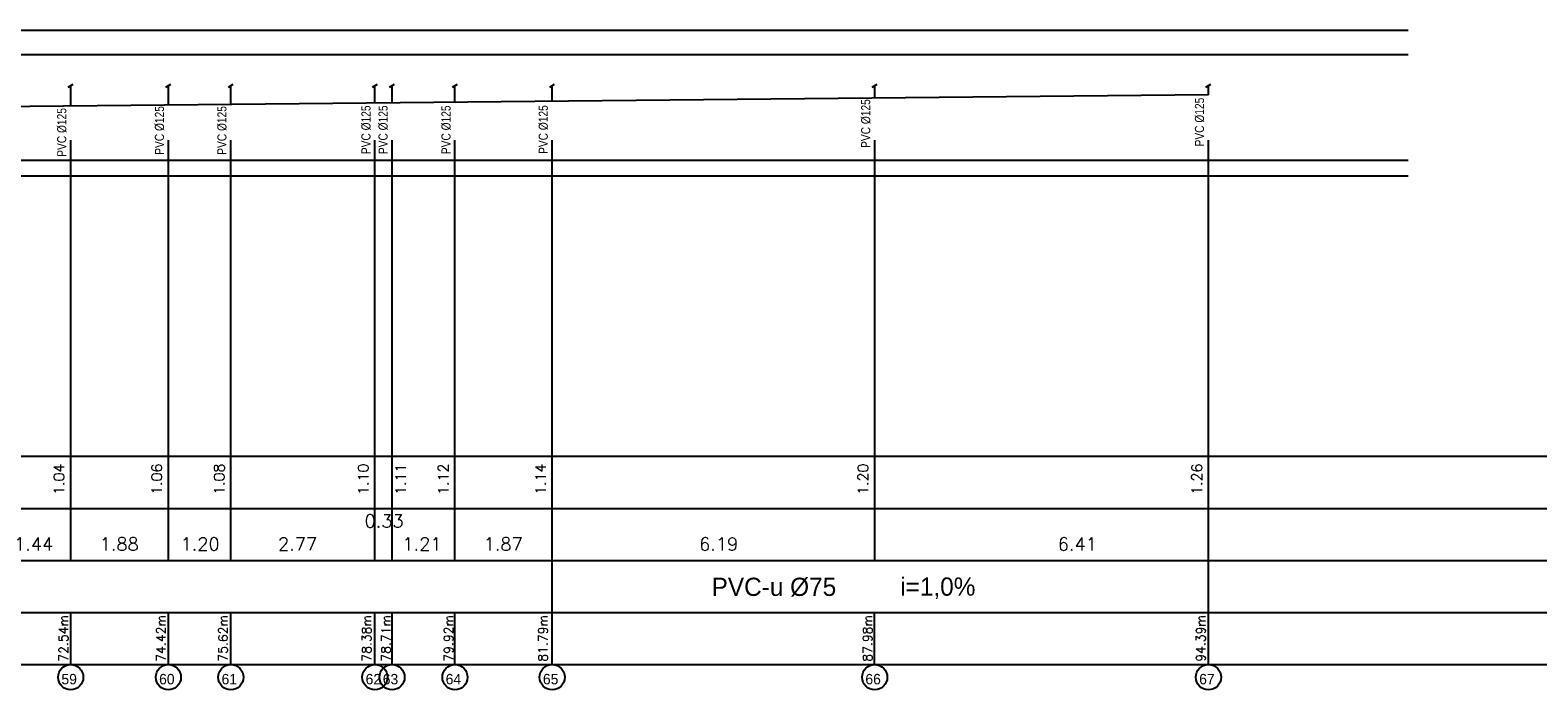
# Model space of a CAD drawing. Extents: x 480599 to 802090, y -87928 to 319597.
# Tile 41 of 50: x 692711 to 721670, y -13379 to -714. Entities that reach past the tile are written whole.
import ezdxf
from ezdxf.enums import TextEntityAlignment as Align

# ---------------------------------------------------------------- set-up
doc = ezdxf.new("R2010")
doc.units = 0
doc.header["$MEASUREMENT"] = 0
doc.layers.get('0').update_dxf_attribs({"color": 252, "linetype": 'CONTINUOUS'})
doc.layers.get('Defpoints').update_dxf_attribs({"color": 252, "linetype": 'CONTINUOUS'})
for name, color, linetype in [('#_inne_budowlane', 252, 'CONTINUOUS'), ('#_inne_legenda', 21, 'CONTINUOUS'), ('#_ks_sanit_podposadzkowa', 32, 'CONTINUOUS'), ('Liczby', 2, 'CONTINUOUS'), ('Linie_tabeli', 7, 'CONTINUOUS')]:
    doc.layers.add(name, color=color, linetype=linetype)
doc.styles.add('JTJ', font='arial.ttf', dxfattribs={"height": 100})
doc.styles.add('JTJ_linie', font='txt')
doc.styles.add('ROMANS', font='romans')
doc.styles.get("Standard").update_dxf_attribs({"font": 'arial.ttf'})
doc.dimstyles.new('2 Bartek', dxfattribs={"dimtxt": 200, "dimasz": 50, "dimexe": 10, "dimexo": 30, "dimgap": 300, "dimtad": 1, "dimlfac": 0.001, "dimrnd": 0.1, "dimzin": 0, "dimdsep": 46, "dimtxsty": 'Standard', "dimblk": 'NONE', "dimcen": 1, "dimse1": 1, "dimse2": 1, "dimsd1": 1, "dimsd2": 1, "dimclrt": 2, "dimadec": 0, "dimazin": 0, "dimtfac": 1, "dimtix": 1, "dimtmove": 2, "dimatfit": 0, "dimfxl": 1, "dimtolj": 1, "dimtzin": 0, "dimarcsym": 0})
doc.dimstyles.new('darek', dxfattribs={"dimtxt": 20, "dimasz": 50, "dimexe": 10, "dimexo": 30, "dimgap": 300, "dimtad": 1, "dimlfac": 0.001, "dimrnd": 0.1, "dimzin": 0, "dimdsep": 46, "dimtxsty": 'Standard', "dimblk": 'NONE', "dimcen": 1, "dimse1": 1, "dimse2": 1, "dimsd1": 1, "dimsd2": 1, "dimclrt": 2, "dimadec": 0, "dimazin": 0, "dimtfac": 1, "dimtix": 1, "dimtmove": 2, "dimatfit": 0, "dimfxl": 10, "dimtolj": 1, "dimtzin": 0, "dimarcsym": 0})

# ---------------------------------------------------------------- blocks, each defined once
blk = doc.blocks.new('*D1569')
at = {"layer": 'Defpoints', "color": 0, "linetype": 'Continuous'}
for p in [(693489, -12580), (620950, -12896), (693489, -12896)]:
    blk.add_point(p, dxfattribs=at)
at = {"color": 2, "linetype": 'Continuous', "insert": (693351, -12389), "char_height": 175, "attachment_point": 5, "rotation": 90, "style": 'ROMANS'}
blk.add_mtext('\\A1;72.54m', dxfattribs=at)
blk = doc.blocks.new('_None')
blk = doc.blocks.new('*D1570')
at = {"layer": 'Defpoints', "color": 0}
for p in [(693489, -2172), (693638, -2172), (693489, -3217)]:
    blk.add_point(p, dxfattribs=at)
at = {"layer": 'Liczby', "color": 2, "insert": (693265, -9336), "char_height": 200, "attachment_point": 5, "rotation": 90, "style": 'ROMANS'}
blk.add_mtext('\\A1;1.04', dxfattribs=at)
blk = doc.blocks.new('*D1571')
at = {"layer": 'Defpoints', "color": 0, "linetype": 'Continuous'}
for p in [(692045, -10896), (693489, -10896), (693489, -12896)]:
    blk.add_point(p, dxfattribs=at)
at = {"color": 2, "linetype": 'Continuous', "insert": (692778, -10580), "char_height": 250, "attachment_point": 5, "style": 'ROMANS'}
blk.add_mtext('\\A1;1.44', dxfattribs=at)
blk = doc.blocks.new('*D1572')
at = {"layer": 'Defpoints', "color": 0, "linetype": 'Continuous'}
for p in [(695366, -12580), (620950, -12896), (695366, -12896)]:
    blk.add_point(p, dxfattribs=at)
at = {"color": 2, "linetype": 'Continuous', "insert": (695223, -12389), "char_height": 175, "attachment_point": 5, "rotation": 90, "style": 'ROMANS'}
blk.add_mtext('\\A1;74.42m', dxfattribs=at)
blk = doc.blocks.new('*D1573')
at = {"layer": 'Defpoints', "color": 0}
for p in [(695366, -2154), (695515, -2154), (695366, -3217)]:
    blk.add_point(p, dxfattribs=at)
at = {"layer": 'Liczby', "color": 2, "insert": (695142, -9336), "char_height": 200, "attachment_point": 5, "rotation": 90, "style": 'ROMANS'}
blk.add_mtext('\\A1;1.06', dxfattribs=at)
blk = doc.blocks.new('*D1574')
at = {"layer": 'Defpoints', "color": 0, "linetype": 'Continuous'}
for p in [(693489, -10896), (695366, -10896), (695366, -12896)]:
    blk.add_point(p, dxfattribs=at)
at = {"color": 2, "linetype": 'Continuous', "insert": (694421, -10580), "char_height": 250, "attachment_point": 5, "style": 'ROMANS'}
blk.add_mtext('\\A1;1.88', dxfattribs=at)
blk = doc.blocks.new('*D1575')
at = {"layer": 'Defpoints', "color": 0, "linetype": 'Continuous'}
for p in [(696566, -12580), (620950, -12896), (696566, -12896)]:
    blk.add_point(p, dxfattribs=at)
at = {"color": 2, "linetype": 'Continuous', "insert": (696416, -12389), "char_height": 175, "attachment_point": 5, "rotation": 90, "style": 'ROMANS'}
blk.add_mtext('\\A1;75.62m', dxfattribs=at)
blk = doc.blocks.new('*D1576')
at = {"layer": 'Defpoints', "color": 0}
for p in [(696566, -2142), (696715, -2142), (696566, -3217)]:
    blk.add_point(p, dxfattribs=at)
at = {"layer": 'Liczby', "color": 2, "insert": (696342, -9336), "char_height": 200, "attachment_point": 5, "rotation": 90, "style": 'ROMANS'}
blk.add_mtext('\\A1;1.08', dxfattribs=at)
blk = doc.blocks.new('*D1577')
at = {"layer": 'Defpoints', "color": 0, "linetype": 'Continuous'}
for p in [(695366, -10896), (696566, -10896), (696566, -12896)]:
    blk.add_point(p, dxfattribs=at)
at = {"color": 2, "linetype": 'Continuous', "insert": (695975, -10580), "char_height": 250, "attachment_point": 5, "style": 'ROMANS'}
blk.add_mtext('\\A1;1.20', dxfattribs=at)
blk = doc.blocks.new('*D1578')
at = {"layer": 'Defpoints', "color": 0, "linetype": 'Continuous'}
for p in [(699332, -12580), (620950, -12896), (699332, -12896)]:
    blk.add_point(p, dxfattribs=at)
at = {"color": 2, "linetype": 'Continuous', "insert": (699174, -12389), "char_height": 175, "attachment_point": 5, "rotation": 90, "style": 'ROMANS'}
blk.add_mtext('\\A1;78.38m', dxfattribs=at)
blk = doc.blocks.new('*D1579')
at = {"layer": 'Defpoints', "color": 0}
for p in [(699333, -2114), (699482, -2114), (699333, -3217)]:
    blk.add_point(p, dxfattribs=at)
at = {"layer": 'Liczby', "color": 2, "insert": (699109, -9336), "char_height": 200, "attachment_point": 5, "rotation": 90, "style": 'ROMANS'}
blk.add_mtext('\\A1;1.10', dxfattribs=at)
blk = doc.blocks.new('*D1580')
at = {"layer": 'Defpoints', "color": 0, "linetype": 'Continuous'}
for p in [(696566, -10896), (699333, -10896), (699333, -12896)]:
    blk.add_point(p, dxfattribs=at)
at = {"color": 2, "linetype": 'Continuous', "insert": (697847, -10580), "char_height": 250, "attachment_point": 5, "style": 'ROMANS'}
blk.add_mtext('\\A1;2.77', dxfattribs=at)
blk = doc.blocks.new('*D1581')
at = {"layer": 'Defpoints', "color": 0, "linetype": 'Continuous'}
for p in [(699661, -12580), (620950, -12896), (699661, -12896)]:
    blk.add_point(p, dxfattribs=at)
at = {"color": 2, "linetype": 'Continuous', "insert": (699544, -12389), "char_height": 175, "attachment_point": 5, "rotation": 90, "style": 'ROMANS'}
blk.add_mtext('\\A1;78.71m', dxfattribs=at)
blk = doc.blocks.new('*D1582')
at = {"layer": 'Defpoints', "color": 0}
for p in [(699661, -2111), (699811, -2111), (699662, -3217)]:
    blk.add_point(p, dxfattribs=at)
at = {"layer": 'Liczby', "color": 2, "insert": (699826, -9336), "char_height": 200, "attachment_point": 5, "rotation": 90, "style": 'ROMANS'}
blk.add_mtext('\\A1;1.11', dxfattribs=at)
blk = doc.blocks.new('*D1583')
at = {"layer": 'Defpoints', "color": 0, "linetype": 'Continuous'}
for p in [(699333, -10896), (699661, -10896), (699661, -12896)]:
    blk.add_point(p, dxfattribs=at)
at = {"color": 2, "linetype": 'Continuous', "insert": (699509, -10138), "char_height": 250, "attachment_point": 5, "style": 'ROMANS'}
blk.add_mtext('\\A1;0.33', dxfattribs=at)
blk = doc.blocks.new('*D1584')
at = {"layer": 'Defpoints', "color": 0, "linetype": 'Continuous'}
for p in [(700870, -12580), (620950, -12896), (700870, -12896)]:
    blk.add_point(p, dxfattribs=at)
at = {"color": 2, "linetype": 'Continuous', "insert": (700747, -12389), "char_height": 175, "attachment_point": 5, "rotation": 90, "style": 'ROMANS'}
blk.add_mtext('\\A1;79.92m', dxfattribs=at)
blk = doc.blocks.new('*D1585')
at = {"layer": 'Defpoints', "color": 0}
for p in [(700870, -2099), (701019, -2099), (700870, -3217)]:
    blk.add_point(p, dxfattribs=at)
at = {"layer": 'Liczby', "color": 2, "insert": (700646, -9336), "char_height": 200, "attachment_point": 5, "rotation": 90, "style": 'ROMANS'}
blk.add_mtext('\\A1;1.12', dxfattribs=at)
blk = doc.blocks.new('*D1586')
at = {"layer": 'Defpoints', "color": 0, "linetype": 'Continuous'}
for p in [(699661, -10896), (700870, -10896), (700870, -12896)]:
    blk.add_point(p, dxfattribs=at)
at = {"color": 2, "linetype": 'Continuous', "insert": (700237, -10580), "char_height": 250, "attachment_point": 5, "style": 'ROMANS'}
blk.add_mtext('\\A1;1.21', dxfattribs=at)
blk = doc.blocks.new('*D1587')
at = {"layer": 'Defpoints', "color": 0, "linetype": 'Continuous'}
for p in [(702738, -12580), (620950, -12896), (702738, -12896)]:
    blk.add_point(p, dxfattribs=at)
at = {"color": 2, "linetype": 'Continuous', "insert": (702559, -12389), "char_height": 175, "attachment_point": 5, "rotation": 90, "style": 'ROMANS'}
blk.add_mtext('\\A1;81.79m', dxfattribs=at)
blk = doc.blocks.new('*D1588')
at = {"layer": 'Defpoints', "color": 0}
for p in [(702737, -2080), (702887, -2080), (702738, -3217)]:
    blk.add_point(p, dxfattribs=at)
at = {"layer": 'Liczby', "color": 2, "insert": (702514, -9336), "char_height": 200, "attachment_point": 5, "rotation": 90, "style": 'ROMANS'}
blk.add_mtext('\\A1;1.14', dxfattribs=at)
blk = doc.blocks.new('*D1589')
at = {"layer": 'Defpoints', "color": 0, "linetype": 'Continuous'}
for p in [(700870, -10896), (702738, -10896), (702738, -12896)]:
    blk.add_point(p, dxfattribs=at)
at = {"color": 2, "linetype": 'Continuous', "insert": (701796, -10580), "char_height": 250, "attachment_point": 5, "style": 'ROMANS'}
blk.add_mtext('\\A1;1.87', dxfattribs=at)
blk = doc.blocks.new('*D1590')
at = {"layer": 'Defpoints', "color": 0, "linetype": 'Continuous'}
for p in [(708931, -12580), (620950, -12895), (708931, -12895)]:
    blk.add_point(p, dxfattribs=at)
at = {"color": 2, "linetype": 'Continuous', "insert": (708795, -12389), "char_height": 175, "attachment_point": 5, "rotation": 90, "style": 'ROMANS'}
blk.add_mtext('\\A1;87.98m', dxfattribs=at)
blk = doc.blocks.new('*D1591')
at = {"layer": 'Defpoints', "color": 0}
for p in [(708930, -2019), (709081, -2019), (708932, -3217)]:
    blk.add_point(p, dxfattribs=at)
at = {"layer": 'Liczby', "color": 2, "insert": (708708, -9336), "char_height": 200, "attachment_point": 5, "rotation": 90, "style": 'ROMANS'}
blk.add_mtext('\\A1;1.20', dxfattribs=at)
blk = doc.blocks.new('*D1592')
at = {"layer": 'Defpoints', "color": 0, "linetype": 'Continuous'}
for p in [(702738, -10895), (708932, -10895), (708932, -12896)]:
    blk.add_point(p, dxfattribs=at)
at = {"color": 2, "linetype": 'Continuous', "insert": (705935, -10580), "char_height": 250, "attachment_point": 5, "style": 'ROMANS'}
blk.add_mtext('\\A1;6.19', dxfattribs=at)
blk = doc.blocks.new('*D1593')
at = {"layer": 'Defpoints', "color": 0, "linetype": 'Continuous'}
for p in [(708932, -10895), (715343, -10895), (715343, -12710)]:
    blk.add_point(p, dxfattribs=at)
at = {"color": 2, "linetype": 'Continuous', "insert": (712824, -10580), "char_height": 250, "attachment_point": 5, "style": 'ROMANS'}
blk.add_mtext('\\A1;6.41', dxfattribs=at)
blk = doc.blocks.new('*D1594')
at = {"layer": 'Defpoints', "color": 0, "linetype": 'Continuous'}
for p in [(715342, -12580), (620950, -12897), (715342, -12897)]:
    blk.add_point(p, dxfattribs=at)
at = {"color": 2, "linetype": 'Continuous', "insert": (715196, -12391), "char_height": 175, "attachment_point": 5, "rotation": 90, "style": 'ROMANS'}
blk.add_mtext('\\A1;94.39m', dxfattribs=at)
blk = doc.blocks.new('*D1595')
at = {"layer": 'Defpoints', "color": 0}
for p in [(715343, -1955), (715492, -1955), (715343, -3217)]:
    blk.add_point(p, dxfattribs=at)
at = {"layer": 'Liczby', "color": 2, "insert": (715119, -9336), "char_height": 200, "attachment_point": 5, "rotation": 90, "style": 'ROMANS'}
blk.add_mtext('\\A1;1.26', dxfattribs=at)

msp = doc.modelspace()

# ---------------------------------------------------------------- linework, layer by layer
at = {"layer": '#_inne_budowlane', "flags": 128}
for points in [[(719178.094, -3517.393), (540863.303, -3517.393), (540863.303, -713.934), (719178.094, -713.934)], [(719178.094, -1184.515), (541513.303, -1184.515)], [(719178.094, -3217.022), (541513.303, -3217.022)]]:
    msp.add_lwpolyline(points, dxfattribs=at)
at = {"layer": '#_inne_legenda', "flags": 128}
for points in [[(693442.104, -1805.809), (693536.387, -1751.374)], [(695318.624, -1805.809), (695412.907, -1751.374)], [(696518.614, -1805.809), (696612.897, -1751.374)], [(699285.49, -1805.809), (699379.773, -1751.374)], [(699614.306, -1805.809), (699708.59, -1751.374)], [(700822.844, -1805.809), (700917.127, -1751.374)], [(702690.816, -1805.809), (702785.099, -1751.374)], [(708884.542, -1805.809), (708978.826, -1751.374)], [(715295.33, -1805.809), (715389.614, -1751.374)]]:
    msp.add_lwpolyline(points, dxfattribs=at)
at = {"layer": '#_ks_sanit_podposadzkowa'}
msp.add_line((715342.526, -1954.979), (620949.983, -2893.75), dxfattribs=at)
at = {"layer": '#_ks_sanit_podposadzkowa', "flags": 128}
for points in [[(693489.384, -2172.317), (693489.384, -1778.511)], [(695365.849, -2153.655), (695365.904, -1778.511)], [(696565.894, -2141.72), (696565.894, -1778.511)], [(699332.77, -2114.202), (699332.77, -1778.511)], [(699661.587, -2110.932), (699661.587, -1778.511)], [(700870.124, -2098.912), (700870.124, -1778.511)], [(702738.096, -2080.335), (702738.096, -1778.511)], [(708931.823, -2018.736), (708931.823, -1778.511)], [(715342.526, -1954.979), (715342.611, -1778.511)]]:
    msp.add_lwpolyline(points, dxfattribs=at)
for p, q in [((693489.121, -10895.604), (693489.371, -2825.156)), ((695365.641, -10895.604), (695365.891, -2825.156)), ((696565.631, -10895.604), (696565.88, -2825.156)), ((699332.506, -10895.604), (699332.756, -2825.156)), ((699661.323, -10895.604), (699661.573, -2825.156)), ((700869.86, -10895.604), (700870.11, -2825.156)), ((702737.767, -11895.604), (702738.083, -2825.156)), ((708931.559, -10895.604), (708931.809, -2825.156)), ((715342.316, -11895.604), (715342.597, -2825.156)), ((693489.021, -12895.656), (693489.056, -11895.604)), ((695365.541, -12895.656), (695365.576, -11895.604)), ((696565.531, -12895.656), (696565.565, -11895.604)), ((699332.407, -12895.656), (699332.441, -11895.604)), ((699661.223, -12895.656), (699661.258, -11895.604)), ((700869.761, -12895.656), (700869.795, -11895.604)), ((702737.733, -12895.656), (702737.767, -11895.604)), ((708931.459, -12895.656), (708931.494, -11895.604)), ((715342.247, -12895.656), (715342.282, -11895.604))]:
    msp.add_line(p, q)
for centre in [(693489.267, -13137.51), (695365.787, -13137.51), (696565.777, -13137.51), (699332.652, -13137.51), (699661.469, -13137.51), (700870.006, -13137.51), (702737.979, -13137.51), (708931.705, -13137.51), (715342.493, -13137.51)]:
    msp.add_circle(centre, 241.906)
at = {"layer": 'Linie_tabeli'}
for p, q in [((530896.645, -8895.604), (723179.34, -8895.604)), ((530896.645, -9895.604), (723179.34, -9895.604)), ((530896.645, -10895.604), (723179.34, -10895.604)), ((530896.645, -11895.604), (723179.34, -11895.604)), ((530896.645, -12895.604), (723179.34, -12895.604))]:
    msp.add_line(p, q, dxfattribs=at)

# ---------------------------------------------------------------- texts
at = {"layer": '#_inne_legenda', "char_height": 175, "width": 2133.88011, "attachment_point": 1, "rotation": 90, "line_spacing_factor": 0.8, "style": 'JTJ'}
for insert in [(693229.397, -3144.536), (695105.917, -3106.16), (696305.906, -3106.16), (699072.782, -3094.113), (699401.599, -3094.113), (700610.136, -3094.113), (702478.108, -3090.368), (708671.835, -2974.509), (715082.623, -2945.823)]:
    msp.add_mtext('{\\W0.8;PVC %%C125}', dxfattribs=dict(at, insert=insert))
at = {"layer": 'Liczby', "style": 'JTJ_linie'}
for s, p in [('PVC-u %%C75', (705799.563, -11576.414)), ('i=1,0%%%', (709422.474, -11572.073))]:
    msp.add_text(s, height=350, dxfattribs=at).set_placement(p)
for s, p in [('59', (693459.605, -13274.066)), ('60', (695336.125, -13274.066)), ('61', (696536.114, -13274.066)), ('62', (699302.99, -13274.066)), ('63', (699631.807, -13274.066)), ('64', (700840.344, -13274.066)), ('65', (702708.317, -13274.066)), ('66', (708902.043, -13274.066)), ('67', (715312.831, -13274.066))]:
    msp.add_text(s, height=200, dxfattribs=at).set_placement(p, align=Align.CENTER)

# ---------------------------------------------------------------- dimensions: what is measured, and where the dimension line sits
at = {"linetype": 'Continuous'}
for base, p1, p2, picture, middle in [((699661.471, -10895.607), (699332.686, -10895.607), (699661.471, -12895.604), '*D1583', (699509.026, -10138.038)), ((693489.269, -10895.604), (692044.783, -10895.604), (693489.269, -12895.604), '*D1571', (692778.25, -10579.898)), ((695365.789, -10895.621), (693489.121, -10895.621), (695365.789, -12895.604), '*D1574', (694420.979, -10579.915)), ((696565.778, -10895.604), (695365.641, -10895.604), (696565.778, -12895.604), '*D1577', (695974.507, -10579.898)), ((699332.654, -10895.607), (696565.81, -10895.607), (699332.654, -12895.604), '*D1580', (697846.706, -10579.901)), ((700870.008, -10895.604), (699661.323, -10895.604), (700870.008, -12895.604), '*D1586', (700237.371, -10579.898)), ((702737.981, -10895.604), (700869.861, -10895.604), (702737.981, -12895.604), '*D1589', (701795.883, -10579.898)), ((708931.707, -10895.487), (702737.833, -10895.487), (708931.707, -12895.604), '*D1592', (705935.467, -10579.781)), ((715342.526, -10895.491), (708931.559, -10895.491), (715342.526, -12710.244), '*D1593', (712824.016, -10579.785))]:
    dim = msp.add_linear_dim(base=base, p1=p1, p2=p2, dimstyle='2 Bartek', override={"dimtxt": 250, "dimrnd": 0.01, "dimpost": '', "dimtxsty": 'ROMANS'}, dxfattribs=at)
    dim.commit()
    dim.dimension.update_dxf_attribs({"geometry": picture, "text_midpoint": middle, "dimtype": 160})
for base, p1, p2, picture, middle in [((708931.47, -12894.81), (620949.649, -12894.81), (708931.47, -12580.108), '*D1590', (708795.368, -12388.587)), ((693489.032, -12895.549), (620949.983, -12895.549), (693489.032, -12580.108), '*D1569', (693350.848, -12389.327)), ((695365.552, -12895.549), (620949.983, -12895.549), (695365.552, -12580.108), '*D1572', (695222.617, -12389.327)), ((696565.542, -12895.549), (620949.983, -12895.549), (696565.542, -12580.108), '*D1575', (696415.691, -12389.327)), ((699332.417, -12895.549), (620949.983, -12895.549), (699332.417, -12580.108), '*D1578', (699174.376, -12389.327)), ((699661.234, -12895.549), (620949.983, -12895.549), (699661.234, -12580.108), '*D1581', (699544.034, -12389.327)), ((700869.771, -12895.549), (620949.983, -12895.549), (700869.771, -12580.108), '*D1584', (700747.241, -12389.327)), ((702737.744, -12895.549), (620949.983, -12895.549), (702737.744, -12580.108), '*D1587', (702559.299, -12389.327)), ((715342.258, -12897.069), (620949.983, -12897.069), (715342.258, -12580.108), '*D1594', (715195.893, -12390.847))]:
    dim = msp.add_linear_dim(base=base, p1=p1, p2=p2, dimstyle='2 Bartek', override={"dimtxt": 175, "dimrnd": 0.01, "dimpost": 'm', "dimtxsty": 'ROMANS'}, dxfattribs=at)
    dim.commit()
    dim.dimension.update_dxf_attribs({"geometry": picture, "text_midpoint": middle, "dimtype": 160, "text_rotation": 90})
at = {"layer": 'Liczby'}
for base, p1, p2, picture, middle in [((709080.852, -2018.749), (708931.795, -3217.022), (708930.426, -2018.749), '*D1591', (708707.901, -9335.637)), ((715491.64, -1954.979), (715342.585, -3217.022), (715342.526, -1954.979), '*D1595', (715118.689, -9335.637)), ((693638.414, -2172.317), (693489.357, -3217.022), (693489.384, -2172.317), '*D1570', (693265.463, -9335.637)), ((695514.934, -2153.655), (695365.877, -3217.022), (695365.849, -2153.655), '*D1573', (695141.983, -9335.637)), ((696714.924, -2141.72), (696565.867, -3217.022), (696565.894, -2141.72), '*D1576', (696341.972, -9335.637)), ((699481.799, -2114.202), (699332.743, -3217.022), (699332.77, -2114.202), '*D1579', (699108.848, -9335.637)), ((699810.616, -2110.937), (699661.561, -3217.022), (699661.107, -2110.937), '*D1582', (699825.931, -9335.637)), ((701019.153, -2098.918), (700870.097, -3217.022), (700869.524, -2098.918), '*D1585', (700646.202, -9335.637)), ((702887.126, -2080.342), (702738.07, -3217.022), (702737.312, -2080.342), '*D1588', (702514.174, -9335.637))]:
    dim = msp.add_linear_dim(base=base, p1=p1, p2=p2, angle=90, dimstyle='darek', override={"dimtxt": 200, "dimrnd": 0.01, "dimtxsty": 'ROMANS'}, dxfattribs=at)
    dim.commit()
    dim.dimension.update_dxf_attribs({"geometry": picture, "text_midpoint": middle, "dimtype": 160})

doc.saveas('drawing.dxf')
